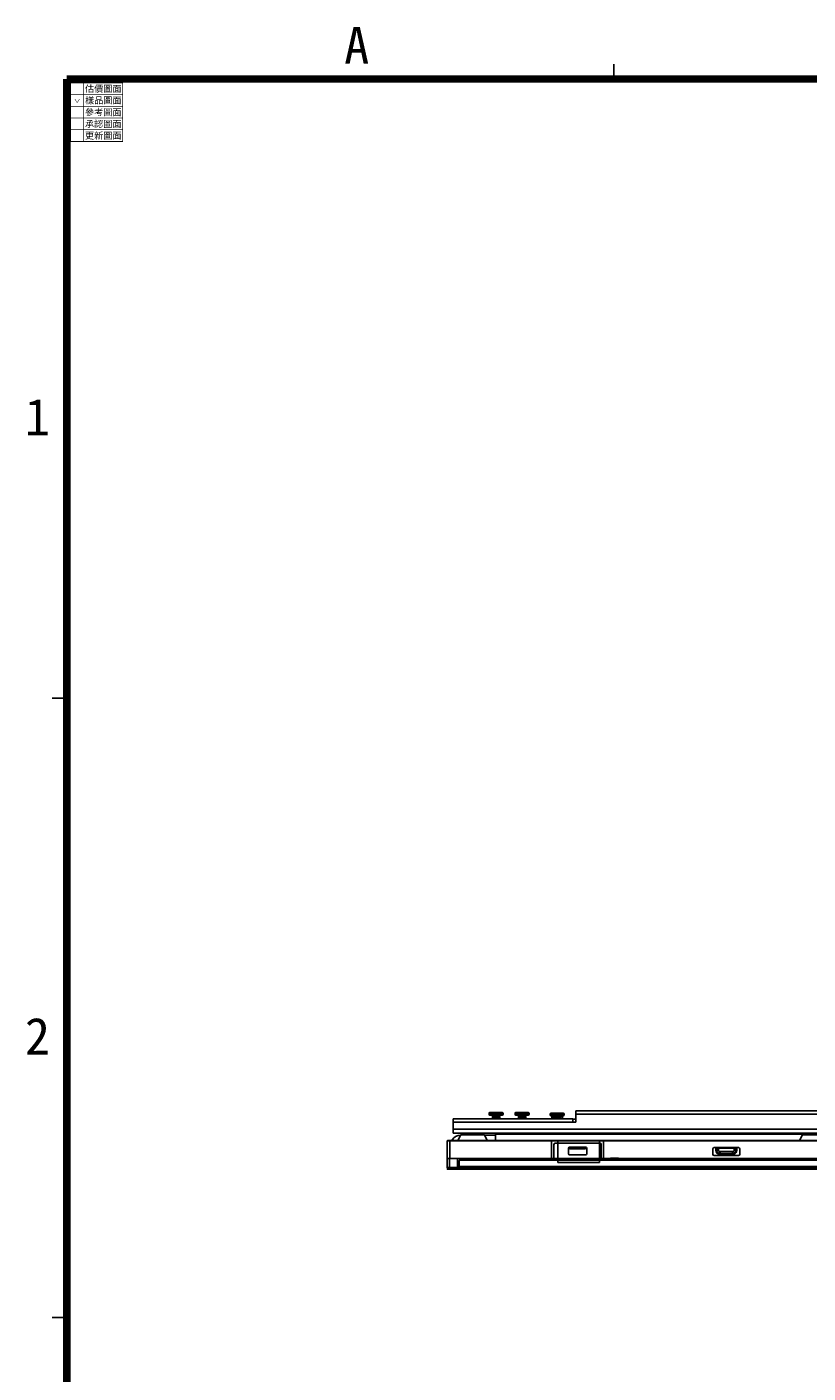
# Model space of a CAD drawing. Header units: millimetres. Extents: x 0 to 1852, y 0 to 1359.
# Tile 29 of 54: x 70 to 370, y 777 to 1294. Entities that reach past the tile are written whole.
import ezdxf

# ---------------------------------------------------------------- set-up
doc = ezdxf.new("R2010")
doc.units = ezdxf.units.MM
doc.header["$LTSCALE"] = 65.395
doc.layers.get('0').update_dxf_attribs({"linetype": 'CONTINUOUS'})
doc.layers.add('02___PRT_ALL_AXES', color=7, linetype='CONTINUOUS')
doc.styles.add('TEXTSTYLE_1', font='gdt', dxfattribs={"width": 0.8})
doc.styles.add('TEXTSTYLE_2', font='txt')
doc.styles.add('TEXTSTYLE_4', font='kaiu.ttf')

msp = doc.modelspace()

# ---------------------------------------------------------------- linework, layer by layer
at = {"color": 7, "linetype": 'Continuous'}
for p, q in [((295.199, 1279.906), (295.199, 1274.242)), ((86.606, 1272.899), (86.293, 1272.586)), ((86.606, 1272.586), (86.293, 1272.899)), ((85.834, 1161.861), (84.065, 1160.092)), ((85.834, 1160.092), (84.065, 1161.861)), ((79.286, 1036.384), (84.949, 1036.384)), ((247.211, 876.967), (252.611, 876.967)), ((247.211, 876.567), (252.611, 876.567)), ((252.311, 877.267), (247.511, 877.267)), ((247.511, 876.267), (252.311, 876.267)), ((248.411, 876.017), (248.411, 876.267)), ((248.413, 876.012), (248.411, 876.017)), ((248.413, 875.571), (248.411, 875.567)), ((248.413, 875.512), (248.411, 875.517)), ((248.413, 875.071), (248.411, 875.067)), ((248.413, 875.012), (248.411, 875.017)), ((248.413, 876.012), (248.634, 875.792)), ((248.639, 875.796), (248.413, 875.571)), ((248.413, 875.512), (248.634, 875.292)), ((248.639, 875.296), (248.413, 875.071)), ((248.413, 875.012), (248.634, 874.792)), ((248.639, 874.796), (248.609, 874.767)), ((251.184, 876.037), (251.409, 876.262)), ((251.184, 875.537), (251.409, 875.762)), ((251.184, 875.037), (251.409, 875.262)), ((251.187, 876.04), (251.411, 875.817)), ((251.409, 875.321), (251.189, 875.542)), ((251.409, 874.821), (251.189, 875.042)), ((251.409, 876.262), (251.411, 876.267)), ((251.409, 875.762), (251.411, 875.767)), ((251.409, 875.321), (251.411, 875.317)), ((251.409, 875.262), (251.411, 875.267)), ((251.409, 874.821), (251.411, 874.817)), ((251.411, 876.267), (251.411, 875.817)), ((251.411, 875.267), (251.411, 875.317)), ((251.411, 874.767), (251.411, 874.817)), ((252.611, 876.567), (252.611, 876.967)), ((257.211, 876.967), (262.611, 876.967)), ((257.211, 876.567), (262.611, 876.567)), ((262.311, 877.267), (257.511, 877.267)), ((257.511, 876.267), (262.311, 876.267)), ((258.411, 876.017), (258.411, 876.267)), ((258.413, 876.012), (258.411, 876.017)), ((258.413, 875.571), (258.411, 875.567)), ((258.413, 875.512), (258.411, 875.517)), ((258.413, 875.071), (258.411, 875.067)), ((258.413, 875.012), (258.411, 875.017)), ((258.413, 876.012), (258.634, 875.792)), ((258.639, 875.796), (258.413, 875.571)), ((258.413, 875.512), (258.634, 875.292)), ((258.639, 875.296), (258.413, 875.071)), ((258.413, 875.012), (258.634, 874.792)), ((258.639, 874.796), (258.609, 874.767)), ((261.184, 876.037), (261.409, 876.262)), ((261.184, 875.537), (261.409, 875.762)), ((261.184, 875.037), (261.409, 875.262)), ((261.187, 876.04), (261.411, 875.817)), ((261.409, 875.321), (261.189, 875.542)), ((261.409, 874.821), (261.189, 875.042)), ((261.409, 876.262), (261.411, 876.267)), ((261.409, 875.762), (261.411, 875.767)), ((261.409, 875.321), (261.411, 875.317)), ((261.409, 875.262), (261.411, 875.267)), ((261.409, 874.821), (261.411, 874.817)), ((261.411, 876.267), (261.411, 875.817)), ((261.411, 875.267), (261.411, 875.317)), ((261.411, 874.767), (261.411, 874.817)), ((262.611, 876.567), (262.611, 876.967)), ((270.711, 876.667), (276.111, 876.667)), ((270.711, 876.267), (276.111, 876.267)), ((275.811, 876.967), (271.011, 876.967)), ((271.011, 875.967), (275.811, 875.967)), ((271.911, 875.717), (271.911, 875.967)), ((271.913, 875.712), (271.911, 875.717)), ((271.913, 875.271), (271.911, 875.267)), ((271.913, 875.212), (271.911, 875.217)), ((271.913, 875.712), (272.134, 875.492)), ((272.139, 875.496), (271.913, 875.271)), ((271.913, 875.212), (272.134, 874.992)), ((272.139, 874.996), (271.913, 874.771)), ((274.684, 875.737), (274.909, 875.962)), ((274.684, 875.237), (274.909, 875.462)), ((274.687, 875.74), (274.911, 875.517)), ((274.909, 875.021), (274.689, 875.242)), ((274.714, 874.767), (274.909, 874.962)), ((274.909, 875.962), (274.911, 875.967)), ((274.909, 875.462), (274.911, 875.467)), ((274.909, 875.021), (274.911, 875.017)), ((274.909, 874.962), (274.911, 874.967)), ((274.911, 875.967), (274.911, 875.517)), ((274.911, 874.967), (274.911, 875.017)), ((276.111, 876.267), (276.111, 876.667)), ((279.411, 874.667), (280.611, 874.667)), ((268.311, 869.062), (249.651, 869.062)), ((249.651, 869.002), (249.651, 868.945)), ((249.651, 869.002), (367.923, 869.002)), ((249.651, 866.467), (249.651, 868.943)), ((367.878, 868.943), (249.651, 868.943)), ((270.111, 869.076), (268.311, 869.076)), ((271.711, 869.062), (270.111, 869.062)), ((276.711, 869.076), (271.711, 869.076)), ((367.992, 869.062), (276.711, 869.062)), ((231.171, 859.555), (231.171, 866.366)), ((273.671, 866.366), (231.171, 866.366)), ((231.321, 866.514), (235.299, 866.514)), ((232.171, 866.366), (232.171, 859.555)), ((233.711, 866.467), (273.671, 866.467)), ((234.911, 866.467), (234.911, 866.366)), ((236.411, 868.664), (235.274, 866.467)), ((245.412, 868.664), (236.411, 868.664)), ((245.412, 868.664), (246.548, 866.467)), ((249.651, 868.596), (245.412, 868.596)), ((271.271, 859.955), (271.271, 866.366)), ((272.171, 859.555), (272.171, 864.955)), ((272.671, 865.455), (289.871, 865.455)), ((273.671, 858.014), (273.671, 866.514)), ((273.671, 866.514), (289.671, 866.514)), ((289.671, 866.334), (273.671, 866.334)), ((277.771, 861.355), (277.771, 863.555)), ((278.171, 863.955), (284.371, 863.955)), ((278.271, 863.755), (278.271, 863.126)), ((284.271, 863.755), (278.271, 863.755)), ((284.271, 863.262), (284.271, 863.755)), ((284.771, 863.555), (284.771, 861.355)), ((289.671, 858.014), (289.671, 866.514)), ((289.671, 866.467), (533.671, 866.467)), ((533.671, 866.366), (289.671, 866.366)), ((290.371, 864.955), (290.371, 859.555)), ((291.271, 866.366), (291.271, 859.955)), ((333.711, 863.767), (343.111, 863.767)), ((334.411, 863.567), (334.411, 862.715)), ((334.411, 863.567), (342.411, 863.567)), ((334.611, 862.916), (334.611, 863.567)), ((335.384, 863.567), (335.384, 862.916)), ((341.438, 862.916), (341.438, 863.567)), ((342.211, 863.567), (342.211, 862.916)), ((342.411, 862.715), (342.411, 863.567)), ((367.661, 868.664), (366.524, 866.467)), ((376.662, 868.664), (367.661, 868.664)), ((231.071, 856.114), (231.071, 859.555)), ((231.071, 859.555), (775.751, 859.555)), ((232.071, 859.555), (232.071, 855.914)), ((235.071, 856.514), (235.071, 859.555)), ((235.751, 856.714), (235.751, 858.814)), ((235.951, 859.014), (771.551, 859.014)), ((284.371, 860.955), (278.171, 860.955)), ((278.271, 863.262), (284.271, 863.262)), ((333.211, 861.267), (333.211, 863.267)), ((343.111, 860.767), (333.711, 860.767)), ((334.611, 862.916), (334.411, 862.715)), ((334.611, 862.916), (335.384, 862.916)), ((335.86, 861.267), (336.06, 861.467)), ((335.86, 861.267), (340.962, 861.267)), ((336.06, 861.467), (336.06, 862.239)), ((336.06, 862.239), (340.762, 862.239)), ((340.762, 861.467), (336.06, 861.467)), ((340.762, 861.467), (340.762, 862.239)), ((340.762, 861.467), (340.962, 861.267)), ((342.211, 862.916), (341.438, 862.916)), ((342.411, 862.715), (342.211, 862.916)), ((343.611, 863.267), (343.611, 861.267)), ((231.071, 856.114), (775.751, 856.114)), ((231.071, 855.559), (231.071, 855.479)), ((775.751, 855.479), (231.071, 855.479)), ((231.271, 855.914), (775.551, 855.914)), ((232.271, 855.709), (232.271, 855.914)), ((232.421, 855.559), (232.271, 855.709)), ((232.771, 855.709), (232.621, 855.559)), ((232.771, 855.914), (232.771, 855.709)), ((774.051, 855.709), (232.771, 855.709)), ((771.751, 856.514), (235.071, 856.514)), ((289.671, 858.014), (273.671, 858.014)), ((79.286, 798.525), (84.949, 798.525))]:
    msp.add_line(p, q, dxfattribs=at)
at = {"color": 3, "linetype": 'Continuous'}
for p, q in [((233.411, 874.767), (233.411, 869.367)), ((233.411, 874.767), (279.411, 874.767)), ((271.411, 874.767), (271.411, 875.367)), ((275.411, 875.367), (275.411, 874.767)), ((279.411, 874.767), (279.411, 873.567)), ((280.611, 877.867), (280.611, 873.567)), ((280.611, 877.867), (381.211, 877.867)), ((280.611, 876.667), (381.211, 876.667)), ((233.411, 873.567), (280.611, 873.567)), ((233.411, 870.867), (773.411, 870.867)), ((233.411, 869.367), (773.411, 869.367)), ((775.751, 855.559), (231.071, 855.559))]:
    msp.add_line(p, q, dxfattribs=at)
at = {"color": 5, "linetype": 'Continuous', "const_width": 2.832}
for points in [[(84.949, 84.949), (84.949, 1274.242)], [(84.949, 1274.242), (1766.949, 1274.242)]]:
    msp.add_lwpolyline(points, dxfattribs=at)
at = {"color": 40, "linetype": 'Continuous', "const_width": 0.3}
for points in [[(86.299, 1272.742), (106.599, 1272.742)], [(86.449, 1272.742), (86.449, 1250.242)], [(91.449, 1272.742), (91.449, 1250.242)], [(106.449, 1272.742), (106.449, 1250.242)], [(86.449, 1268.242), (106.449, 1268.242)], [(86.449, 1263.742), (106.449, 1263.742)], [(86.449, 1259.242), (106.449, 1259.242)], [(86.449, 1254.742), (106.449, 1254.742)], [(86.299, 1250.242), (106.599, 1250.242)]]:
    msp.add_lwpolyline(points, dxfattribs=at)
at = {"color": 7, "linetype": 'Continuous'}
for centre, radius, start, end in [((247.511, 876.967), 0.3, 90, 180), ((247.511, 876.567), 0.3, 180, 270), ((252.311, 876.967), 0.3, 0, 90), ((252.311, 876.567), 0.3, 270, 360), ((257.511, 876.967), 0.3, 90, 180), ((257.511, 876.567), 0.3, 180, 270), ((262.311, 876.967), 0.3, 0, 90), ((262.311, 876.567), 0.3, 270, 360), ((271.011, 876.667), 0.3, 90, 180), ((271.011, 876.267), 0.3, 180, 270), ((275.811, 876.667), 0.3, 0, 90), ((275.811, 876.267), 0.3, 270, 360), ((237.565, 868.067), 1.3, 90, 152.64926), ((244.257, 868.067), 1.3, 27.35074, 90), ((368.815, 868.067), 1.3, 90, 152.64926), ((231.321, 866.334), 0.18, 90, 180), ((236.411, 864.596), 4, 90, 150.97083), ((233.711, 865.667), 0.8, 90, 118.27028), ((272.671, 864.955), 0.5, 90, 180), ((278.171, 863.555), 0.4, 90, 180), ((284.371, 863.555), 0.4, 0, 90), ((289.871, 864.955), 0.5, 0, 90), ((333.711, 863.267), 0.5, 90, 180), ((343.111, 863.267), 0.5, 0, 90), ((235.951, 858.814), 0.2, 90, 180), ((270.871, 859.955), 0.4, 270, 360), ((278.171, 861.355), 0.4, 180, 270), ((284.371, 861.355), 0.4, 270, 360), ((291.671, 859.955), 0.4, 180, 270), ((295.411, 836.709), 23.042, 82.52151, 97.47849), ((333.711, 861.267), 0.5, 180, 270), ((336.113, 862.968), 1.502, 182.00887, 267.99113), ((340.709, 862.968), 1.502, 272.00766, 357.9926), ((343.111, 861.267), 0.5, 270, 360), ((231.271, 856.114), 0.2, 180, 269.99982)]:
    msp.add_arc(centre, radius, start, end, dxfattribs=at)
at = {"color": 3, "linetype": 'Continuous'}
for centre, start, end in [((272.611, 875.367), 149.80983, 180), ((274.211, 875.367), 0, 30.19017)]:
    msp.add_arc(centre, 1.2, start, end, dxfattribs=at)
at = {"color": 7, "linetype": 'Continuous'}
msp.add_ellipse((335.964, 862.819), major_axis=(-1.134, -1.134), ratio=0.9351131, start_param=-0.7518794, end_param=0.7518794, dxfattribs=at)
for points, knots in [([(248.411, 876.017), (248.411, 876.02), (248.418, 876.025), (248.428, 876.029), (248.446, 876.034), (248.478, 876.041), (248.526, 876.048), (248.587, 876.056), (248.66, 876.063), (248.744, 876.071), (248.878, 876.081), (249.068, 876.094), (249.317, 876.109), (249.589, 876.124), (249.872, 876.139), (250.157, 876.155), (250.432, 876.17), (250.689, 876.185), (250.886, 876.198), (251.027, 876.208), (251.118, 876.216), (251.197, 876.223), (251.265, 876.231), (251.32, 876.238), (251.362, 876.246), (251.388, 876.252), (251.403, 876.258), (251.407, 876.261), (251.409, 876.262)], [0, 0, 0, 0, 0.0034427, 0.0065999, 0.0108322, 0.0225826, 0.0386947, 0.0590537, 0.0834889, 0.11178, 0.1436728, 0.2170582, 0.3009431, 0.392224, 0.4875237, 0.5833127, 0.676043, 0.7622825, 0.8388404, 0.872588, 0.9028925, 0.929476, 0.9520986, 0.9705636, 0.9847192, 0.9944915, 0.9977532, 1, 1, 1, 1]), ([(248.411, 875.517), (248.411, 875.52), (248.418, 875.525), (248.428, 875.529), (248.446, 875.534), (248.478, 875.541), (248.526, 875.548), (248.587, 875.556), (248.66, 875.563), (248.744, 875.571), (248.878, 875.581), (249.068, 875.594), (249.317, 875.609), (249.589, 875.624), (249.872, 875.639), (250.157, 875.655), (250.432, 875.67), (250.689, 875.685), (250.886, 875.698), (251.027, 875.708), (251.118, 875.716), (251.197, 875.723), (251.265, 875.731), (251.32, 875.738), (251.362, 875.746), (251.388, 875.752), (251.403, 875.758), (251.407, 875.761), (251.409, 875.762)], [0, 0, 0, 0, 0.0034427, 0.0065999, 0.0108322, 0.0225825, 0.0386943, 0.059053, 0.0834876, 0.1117785, 0.1436721, 0.2170596, 0.3009458, 0.392227, 0.4875277, 0.5833192, 0.6760499, 0.7622877, 0.8388442, 0.8725918, 0.9028963, 0.9294791, 0.9521011, 0.9705651, 0.98472, 0.9944917, 0.9977533, 1, 1, 1, 1]), ([(248.411, 875.017), (248.411, 875.02), (248.418, 875.025), (248.428, 875.029), (248.446, 875.034), (248.478, 875.041), (248.526, 875.048), (248.587, 875.056), (248.66, 875.063), (248.744, 875.071), (248.878, 875.081), (249.068, 875.094), (249.317, 875.109), (249.589, 875.124), (249.872, 875.139), (250.157, 875.155), (250.432, 875.17), (250.689, 875.185), (250.886, 875.198), (251.027, 875.208), (251.118, 875.216), (251.197, 875.223), (251.265, 875.231), (251.32, 875.238), (251.362, 875.246), (251.388, 875.252), (251.403, 875.258), (251.407, 875.261), (251.409, 875.262)], [0, 0, 0, 0, 0.0034427, 0.0065999, 0.010832, 0.0225819, 0.038693, 0.0590506, 0.0834848, 0.1117755, 0.1436686, 0.2170548, 0.3009395, 0.3922204, 0.4875238, 0.583317, 0.676048, 0.7622862, 0.8388447, 0.8725927, 0.9028974, 0.9294799, 0.9521015, 0.9705651, 0.9847199, 0.9944917, 0.9977532, 1, 1, 1, 1]), ([(251.411, 875.817), (251.411, 875.813), (251.404, 875.808), (251.395, 875.805), (251.376, 875.799), (251.345, 875.792), (251.297, 875.785), (251.236, 875.777), (251.163, 875.77), (251.078, 875.762), (250.944, 875.752), (250.755, 875.739), (250.505, 875.724), (250.234, 875.709), (249.95, 875.694), (249.666, 875.679), (249.39, 875.663), (249.134, 875.648), (248.936, 875.636), (248.796, 875.625), (248.705, 875.617), (248.625, 875.61), (248.558, 875.602), (248.503, 875.595), (248.461, 875.587), (248.434, 875.581), (248.42, 875.575), (248.415, 875.572), (248.413, 875.571)], [0, 0, 0, 0, 0.0034427, 0.0065999, 0.0108322, 0.0225826, 0.0386947, 0.0590537, 0.0834889, 0.1117799, 0.1436726, 0.2170571, 0.3009412, 0.392222, 0.4875221, 0.5833108, 0.676041, 0.7622811, 0.8388401, 0.872588, 0.9028925, 0.929476, 0.9520986, 0.9705636, 0.9847192, 0.9944915, 0.9977532, 1, 1, 1, 1]), ([(251.411, 875.317), (251.411, 875.313), (251.404, 875.308), (251.395, 875.305), (251.376, 875.299), (251.345, 875.292), (251.297, 875.285), (251.236, 875.277), (251.163, 875.27), (251.078, 875.262), (250.944, 875.252), (250.755, 875.239), (250.505, 875.224), (250.234, 875.209), (249.95, 875.194), (249.666, 875.179), (249.39, 875.163), (249.134, 875.148), (248.936, 875.136), (248.796, 875.125), (248.705, 875.117), (248.625, 875.11), (248.558, 875.102), (248.503, 875.095), (248.461, 875.087), (248.434, 875.081), (248.42, 875.075), (248.415, 875.072), (248.413, 875.071)], [0, 0, 0, 0, 0.0034426, 0.0065997, 0.0108318, 0.0225814, 0.0386928, 0.0590509, 0.0834854, 0.1117761, 0.1436688, 0.2170523, 0.3009346, 0.3922151, 0.4875171, 0.5833078, 0.6760381, 0.7622794, 0.8388402, 0.872589, 0.902894, 0.929477, 0.9520992, 0.9705639, 0.9847193, 0.9944916, 0.9977532, 1, 1, 1, 1]), ([(251.184, 876.037), (251.18, 876.033), (251.167, 876.027), (251.143, 876.02), (251.108, 876.013), (251.062, 876.006), (251.006, 875.998), (250.94, 875.991), (250.865, 875.984), (250.714, 875.97), (250.475, 875.953), (250.144, 875.931), (249.852, 875.913), (249.615, 875.898), (249.445, 875.887), (249.283, 875.876), (249.135, 875.865), (249.001, 875.854), (248.886, 875.843), (248.791, 875.832), (248.726, 875.822), (248.686, 875.814), (248.664, 875.809), (248.649, 875.803), (248.641, 875.799), (248.639, 875.796)], [0, 0, 0, 0, 0.005904, 0.01584, 0.0299226, 0.048097, 0.0702273, 0.0961366, 0.1256017, 0.1583698, 0.2734863, 0.4065183, 0.5469482, 0.6164628, 0.6836615, 0.7472092, 0.8058441, 0.8584049, 0.9038563, 0.9413123, 0.9700635, 0.9810133, 0.9896326, 0.9959249, 1, 1, 1, 1]), ([(251.184, 875.537), (251.18, 875.533), (251.167, 875.527), (251.143, 875.52), (251.108, 875.513), (251.062, 875.506), (251.006, 875.498), (250.94, 875.491), (250.865, 875.484), (250.714, 875.47), (250.475, 875.453), (250.144, 875.431), (249.852, 875.413), (249.615, 875.398), (249.445, 875.387), (249.283, 875.376), (249.135, 875.365), (249.001, 875.354), (248.886, 875.343), (248.791, 875.332), (248.726, 875.322), (248.686, 875.314), (248.664, 875.309), (248.649, 875.303), (248.641, 875.299), (248.639, 875.296)], [0, 0, 0, 0, 0.0059025, 0.0158362, 0.0299186, 0.0480904, 0.0702212, 0.0961281, 0.1255938, 0.1583601, 0.2734764, 0.4065088, 0.5469402, 0.6164557, 0.6836552, 0.7472036, 0.8058398, 0.8584024, 0.9038548, 0.9413109, 0.9700619, 0.9810135, 0.9896314, 0.9959246, 1, 1, 1, 1]), ([(251.184, 875.037), (251.18, 875.033), (251.167, 875.027), (251.143, 875.02), (251.108, 875.013), (251.062, 875.006), (251.006, 874.998), (250.94, 874.991), (250.865, 874.984), (250.714, 874.97), (250.475, 874.953), (250.144, 874.931), (249.852, 874.913), (249.615, 874.898), (249.445, 874.887), (249.283, 874.876), (249.135, 874.865), (249.001, 874.854), (248.886, 874.843), (248.791, 874.832), (248.726, 874.822), (248.686, 874.814), (248.664, 874.809), (248.649, 874.803), (248.641, 874.799), (248.639, 874.796)], [0, 0, 0, 0, 0.0059039, 0.0158363, 0.0299197, 0.0480911, 0.0702218, 0.0961292, 0.1255942, 0.1583615, 0.2734767, 0.4065097, 0.5469408, 0.6164565, 0.6836563, 0.7472044, 0.8058401, 0.8584025, 0.9038556, 0.9413124, 0.9700632, 0.9810141, 0.9896318, 0.9959261, 1, 1, 1, 1]), ([(251.411, 874.817), (251.411, 874.814), (251.407, 874.81), (251.4, 874.807), (251.388, 874.802), (251.367, 874.797), (251.335, 874.791), (251.294, 874.785), (251.223, 874.776), (251.166, 874.77), (251.125, 874.767)], [0, 0, 0, 0, 0.0264469, 0.0487789, 0.078216, 0.1592361, 0.2700503, 0.4103629, 0.5794512, 1, 1, 1, 1]), ([(258.411, 876.017), (258.411, 876.02), (258.418, 876.025), (258.428, 876.029), (258.446, 876.034), (258.478, 876.041), (258.526, 876.048), (258.587, 876.056), (258.66, 876.063), (258.744, 876.071), (258.878, 876.081), (259.068, 876.094), (259.317, 876.109), (259.589, 876.124), (259.872, 876.139), (260.157, 876.155), (260.432, 876.17), (260.689, 876.185), (260.886, 876.198), (261.027, 876.208), (261.118, 876.216), (261.197, 876.223), (261.265, 876.231), (261.32, 876.238), (261.362, 876.246), (261.388, 876.252), (261.403, 876.258), (261.407, 876.261), (261.409, 876.262)], [0, 0, 0, 0, 0.0034427, 0.0065999, 0.0108322, 0.0225826, 0.0386947, 0.0590537, 0.0834889, 0.11178, 0.1436728, 0.2170582, 0.3009431, 0.392224, 0.4875237, 0.5833127, 0.676043, 0.7622825, 0.8388404, 0.872588, 0.9028925, 0.929476, 0.9520986, 0.9705636, 0.9847192, 0.9944915, 0.9977532, 1, 1, 1, 1]), ([(258.411, 875.517), (258.411, 875.52), (258.418, 875.525), (258.428, 875.529), (258.446, 875.534), (258.478, 875.541), (258.526, 875.548), (258.587, 875.556), (258.66, 875.563), (258.744, 875.571), (258.878, 875.581), (259.068, 875.594), (259.317, 875.609), (259.589, 875.624), (259.872, 875.639), (260.157, 875.655), (260.432, 875.67), (260.689, 875.685), (260.886, 875.698), (261.027, 875.708), (261.118, 875.716), (261.197, 875.723), (261.265, 875.731), (261.32, 875.738), (261.362, 875.746), (261.388, 875.752), (261.403, 875.758), (261.407, 875.761), (261.409, 875.762)], [0, 0, 0, 0, 0.0034427, 0.0065999, 0.0108322, 0.0225825, 0.0386943, 0.059053, 0.0834876, 0.1117785, 0.1436721, 0.2170596, 0.3009458, 0.392227, 0.4875277, 0.5833192, 0.6760499, 0.7622877, 0.8388442, 0.8725918, 0.9028963, 0.9294791, 0.9521011, 0.9705651, 0.98472, 0.9944917, 0.9977533, 1, 1, 1, 1]), ([(258.411, 875.017), (258.411, 875.02), (258.418, 875.025), (258.428, 875.029), (258.446, 875.034), (258.478, 875.041), (258.526, 875.048), (258.587, 875.056), (258.66, 875.063), (258.744, 875.071), (258.878, 875.081), (259.068, 875.094), (259.317, 875.109), (259.589, 875.124), (259.872, 875.139), (260.157, 875.155), (260.432, 875.17), (260.689, 875.185), (260.886, 875.198), (261.027, 875.208), (261.118, 875.216), (261.197, 875.223), (261.265, 875.231), (261.32, 875.238), (261.362, 875.246), (261.388, 875.252), (261.403, 875.258), (261.407, 875.261), (261.409, 875.262)], [0, 0, 0, 0, 0.0034427, 0.0065999, 0.010832, 0.0225819, 0.038693, 0.0590506, 0.0834848, 0.1117755, 0.1436686, 0.2170548, 0.3009395, 0.3922204, 0.4875238, 0.583317, 0.676048, 0.7622862, 0.8388447, 0.8725927, 0.9028974, 0.9294799, 0.9521015, 0.9705651, 0.9847199, 0.9944917, 0.9977532, 1, 1, 1, 1]), ([(261.411, 875.817), (261.411, 875.813), (261.404, 875.808), (261.395, 875.805), (261.376, 875.799), (261.345, 875.792), (261.297, 875.785), (261.236, 875.777), (261.163, 875.77), (261.078, 875.762), (260.944, 875.752), (260.755, 875.739), (260.505, 875.724), (260.234, 875.709), (259.95, 875.694), (259.666, 875.679), (259.39, 875.663), (259.134, 875.648), (258.936, 875.636), (258.796, 875.625), (258.705, 875.617), (258.625, 875.61), (258.558, 875.602), (258.503, 875.595), (258.461, 875.587), (258.434, 875.581), (258.42, 875.575), (258.415, 875.572), (258.413, 875.571)], [0, 0, 0, 0, 0.0034427, 0.0065999, 0.0108322, 0.0225826, 0.0386947, 0.0590537, 0.0834889, 0.1117799, 0.1436726, 0.2170571, 0.3009412, 0.392222, 0.4875221, 0.5833108, 0.676041, 0.7622811, 0.8388401, 0.872588, 0.9028925, 0.929476, 0.9520986, 0.9705636, 0.9847192, 0.9944915, 0.9977532, 1, 1, 1, 1]), ([(261.411, 875.317), (261.411, 875.313), (261.404, 875.308), (261.395, 875.305), (261.376, 875.299), (261.345, 875.292), (261.297, 875.285), (261.236, 875.277), (261.163, 875.27), (261.078, 875.262), (260.944, 875.252), (260.755, 875.239), (260.505, 875.224), (260.234, 875.209), (259.95, 875.194), (259.666, 875.179), (259.39, 875.163), (259.134, 875.148), (258.936, 875.136), (258.796, 875.125), (258.705, 875.117), (258.625, 875.11), (258.558, 875.102), (258.503, 875.095), (258.461, 875.087), (258.434, 875.081), (258.42, 875.075), (258.415, 875.072), (258.413, 875.071)], [0, 0, 0, 0, 0.0034426, 0.0065997, 0.0108318, 0.0225814, 0.0386928, 0.0590509, 0.0834854, 0.1117761, 0.1436688, 0.2170523, 0.3009346, 0.3922151, 0.4875171, 0.5833078, 0.6760381, 0.7622794, 0.8388402, 0.872589, 0.902894, 0.929477, 0.9520992, 0.9705639, 0.9847193, 0.9944916, 0.9977532, 1, 1, 1, 1]), ([(261.184, 876.037), (261.18, 876.033), (261.167, 876.027), (261.143, 876.02), (261.108, 876.013), (261.062, 876.006), (261.006, 875.998), (260.94, 875.991), (260.865, 875.984), (260.714, 875.97), (260.475, 875.953), (260.144, 875.931), (259.852, 875.913), (259.615, 875.898), (259.445, 875.887), (259.283, 875.876), (259.135, 875.865), (259.001, 875.854), (258.886, 875.843), (258.791, 875.832), (258.726, 875.822), (258.686, 875.814), (258.664, 875.809), (258.649, 875.803), (258.641, 875.799), (258.639, 875.796)], [0, 0, 0, 0, 0.005904, 0.01584, 0.0299226, 0.048097, 0.0702273, 0.0961366, 0.1256017, 0.1583698, 0.2734863, 0.4065183, 0.5469482, 0.6164628, 0.6836615, 0.7472092, 0.8058441, 0.8584049, 0.9038563, 0.9413123, 0.9700635, 0.9810133, 0.9896326, 0.9959249, 1, 1, 1, 1]), ([(261.184, 875.537), (261.18, 875.533), (261.167, 875.527), (261.143, 875.52), (261.108, 875.513), (261.062, 875.506), (261.006, 875.498), (260.94, 875.491), (260.865, 875.484), (260.714, 875.47), (260.475, 875.453), (260.144, 875.431), (259.852, 875.413), (259.615, 875.398), (259.445, 875.387), (259.283, 875.376), (259.135, 875.365), (259.001, 875.354), (258.886, 875.343), (258.791, 875.332), (258.726, 875.322), (258.686, 875.314), (258.664, 875.309), (258.649, 875.303), (258.641, 875.299), (258.639, 875.296)], [0, 0, 0, 0, 0.0059025, 0.0158362, 0.0299186, 0.0480904, 0.0702212, 0.0961281, 0.1255938, 0.1583601, 0.2734764, 0.4065088, 0.5469402, 0.6164557, 0.6836552, 0.7472036, 0.8058398, 0.8584024, 0.9038548, 0.9413109, 0.9700619, 0.9810135, 0.9896314, 0.9959246, 1, 1, 1, 1]), ([(261.184, 875.037), (261.18, 875.033), (261.167, 875.027), (261.143, 875.02), (261.108, 875.013), (261.062, 875.006), (261.006, 874.998), (260.94, 874.991), (260.865, 874.984), (260.714, 874.97), (260.475, 874.953), (260.144, 874.931), (259.852, 874.913), (259.615, 874.898), (259.445, 874.887), (259.283, 874.876), (259.135, 874.865), (259.001, 874.854), (258.886, 874.843), (258.791, 874.832), (258.726, 874.822), (258.686, 874.814), (258.664, 874.809), (258.649, 874.803), (258.641, 874.799), (258.639, 874.796)], [0, 0, 0, 0, 0.0059039, 0.0158363, 0.0299197, 0.0480911, 0.0702218, 0.0961292, 0.1255942, 0.1583615, 0.2734767, 0.4065097, 0.5469408, 0.6164565, 0.6836563, 0.7472044, 0.8058401, 0.8584025, 0.9038556, 0.9413124, 0.9700632, 0.9810141, 0.9896318, 0.9959261, 1, 1, 1, 1]), ([(261.411, 874.817), (261.411, 874.814), (261.407, 874.81), (261.4, 874.807), (261.388, 874.802), (261.367, 874.797), (261.335, 874.791), (261.294, 874.785), (261.223, 874.776), (261.166, 874.77), (261.125, 874.767)], [0, 0, 0, 0, 0.0264469, 0.0487789, 0.078216, 0.1592361, 0.2700503, 0.4103629, 0.5794512, 1, 1, 1, 1]), ([(271.911, 875.717), (271.911, 875.72), (271.918, 875.725), (271.928, 875.729), (271.946, 875.734), (271.978, 875.741), (272.026, 875.748), (272.087, 875.756), (272.16, 875.763), (272.244, 875.771), (272.378, 875.781), (272.568, 875.794), (272.817, 875.809), (273.089, 875.824), (273.372, 875.839), (273.657, 875.855), (273.932, 875.87), (274.189, 875.885), (274.386, 875.898), (274.527, 875.908), (274.618, 875.916), (274.697, 875.923), (274.765, 875.931), (274.82, 875.938), (274.862, 875.946), (274.888, 875.952), (274.903, 875.958), (274.907, 875.961), (274.909, 875.962)], [0, 0, 0, 0, 0.0034427, 0.0065999, 0.0108322, 0.0225826, 0.0386947, 0.0590537, 0.0834889, 0.11178, 0.1436728, 0.2170582, 0.3009431, 0.392224, 0.4875237, 0.5833127, 0.676043, 0.7622825, 0.8388404, 0.872588, 0.9028925, 0.929476, 0.9520986, 0.9705636, 0.9847192, 0.9944915, 0.9977532, 1, 1, 1, 1]), ([(271.911, 875.217), (271.911, 875.22), (271.918, 875.225), (271.928, 875.229), (271.946, 875.234), (271.978, 875.241), (272.026, 875.248), (272.087, 875.256), (272.16, 875.263), (272.244, 875.271), (272.378, 875.281), (272.568, 875.294), (272.817, 875.309), (273.089, 875.324), (273.372, 875.339), (273.657, 875.355), (273.932, 875.37), (274.189, 875.385), (274.386, 875.398), (274.527, 875.408), (274.618, 875.416), (274.697, 875.423), (274.765, 875.431), (274.82, 875.438), (274.862, 875.446), (274.888, 875.452), (274.903, 875.458), (274.907, 875.461), (274.909, 875.462)], [0, 0, 0, 0, 0.0034427, 0.0065999, 0.0108322, 0.0225825, 0.0386943, 0.059053, 0.0834876, 0.1117785, 0.1436721, 0.2170596, 0.3009458, 0.392227, 0.4875277, 0.5833192, 0.6760499, 0.7622877, 0.8388442, 0.8725918, 0.9028963, 0.9294791, 0.9521011, 0.9705651, 0.98472, 0.9944917, 0.9977533, 1, 1, 1, 1]), ([(274.911, 875.517), (274.911, 875.513), (274.904, 875.508), (274.895, 875.505), (274.876, 875.499), (274.845, 875.492), (274.797, 875.485), (274.736, 875.477), (274.663, 875.47), (274.578, 875.462), (274.444, 875.452), (274.255, 875.439), (274.005, 875.424), (273.734, 875.409), (273.45, 875.394), (273.166, 875.379), (272.89, 875.363), (272.634, 875.348), (272.436, 875.336), (272.296, 875.325), (272.205, 875.317), (272.125, 875.31), (272.058, 875.302), (272.003, 875.295), (271.961, 875.287), (271.934, 875.281), (271.92, 875.275), (271.915, 875.272), (271.913, 875.271)], [0, 0, 0, 0, 0.0034427, 0.0065999, 0.0108322, 0.0225826, 0.0386947, 0.0590537, 0.0834889, 0.1117799, 0.1436726, 0.2170571, 0.3009412, 0.392222, 0.4875221, 0.5833108, 0.676041, 0.7622811, 0.8388401, 0.872588, 0.9028925, 0.929476, 0.9520986, 0.9705636, 0.9847192, 0.9944915, 0.9977532, 1, 1, 1, 1]), ([(274.911, 875.017), (274.911, 875.013), (274.904, 875.008), (274.895, 875.005), (274.876, 874.999), (274.845, 874.992), (274.797, 874.985), (274.736, 874.977), (274.663, 874.97), (274.578, 874.962), (274.444, 874.952), (274.255, 874.939), (274.005, 874.924), (273.734, 874.909), (273.45, 874.894), (273.166, 874.879), (272.89, 874.863), (272.634, 874.848), (272.436, 874.836), (272.296, 874.825), (272.205, 874.817), (272.125, 874.81), (272.058, 874.802), (272.003, 874.795), (271.961, 874.787), (271.934, 874.781), (271.92, 874.775), (271.915, 874.772), (271.913, 874.771)], [0, 0, 0, 0, 0.0034426, 0.0065997, 0.0108318, 0.0225814, 0.0386928, 0.0590509, 0.0834854, 0.1117761, 0.1436688, 0.2170523, 0.3009346, 0.3922151, 0.4875171, 0.5833078, 0.6760381, 0.7622794, 0.8388402, 0.872589, 0.902894, 0.929477, 0.9520992, 0.9705639, 0.9847193, 0.9944916, 0.9977532, 1, 1, 1, 1]), ([(274.684, 875.737), (274.68, 875.733), (274.667, 875.727), (274.643, 875.72), (274.608, 875.713), (274.562, 875.706), (274.506, 875.698), (274.44, 875.691), (274.365, 875.684), (274.214, 875.67), (273.975, 875.653), (273.644, 875.631), (273.352, 875.613), (273.115, 875.598), (272.945, 875.587), (272.783, 875.576), (272.635, 875.565), (272.501, 875.554), (272.386, 875.543), (272.291, 875.532), (272.226, 875.522), (272.186, 875.514), (272.164, 875.509), (272.149, 875.503), (272.141, 875.499), (272.139, 875.496)], [0, 0, 0, 0, 0.005904, 0.01584, 0.0299226, 0.048097, 0.0702273, 0.0961366, 0.1256017, 0.1583698, 0.2734863, 0.4065183, 0.5469482, 0.6164628, 0.6836615, 0.7472092, 0.8058441, 0.8584049, 0.9038563, 0.9413123, 0.9700635, 0.9810133, 0.9896326, 0.9959249, 1, 1, 1, 1]), ([(274.684, 875.237), (274.68, 875.233), (274.667, 875.227), (274.643, 875.22), (274.608, 875.213), (274.562, 875.206), (274.506, 875.198), (274.44, 875.191), (274.365, 875.184), (274.214, 875.17), (273.975, 875.153), (273.644, 875.131), (273.352, 875.113), (273.115, 875.098), (272.945, 875.087), (272.783, 875.076), (272.635, 875.065), (272.501, 875.054), (272.386, 875.043), (272.291, 875.032), (272.226, 875.022), (272.186, 875.014), (272.164, 875.009), (272.149, 875.003), (272.141, 874.999), (272.139, 874.996)], [0, 0, 0, 0, 0.0059025, 0.0158362, 0.0299186, 0.0480904, 0.0702212, 0.0961281, 0.1255938, 0.1583601, 0.2734764, 0.4065088, 0.5469402, 0.6164557, 0.6836552, 0.7472036, 0.8058398, 0.8584024, 0.9038548, 0.9413109, 0.9700619, 0.9810135, 0.9896314, 0.9959246, 1, 1, 1, 1]), ([(272.198, 874.767), (272.306, 874.776), (272.549, 874.794), (272.944, 874.817), (273.307, 874.836), (273.61, 874.852), (273.833, 874.864), (274.047, 874.876), (274.246, 874.888), (274.425, 874.9), (274.58, 874.912), (274.692, 874.923), (274.767, 874.931), (274.812, 874.937), (274.849, 874.943), (274.877, 874.949), (274.896, 874.955), (274.906, 874.959), (274.909, 874.962)], [0, 0, 0, 0, 0.1193514, 0.269308, 0.4358702, 0.5205324, 0.6034583, 0.6826972, 0.7563897, 0.8228055, 0.8803874, 0.9277953, 0.9473344, 0.9639477, 0.9775475, 0.9880769, 0.9955241, 1, 1, 1, 1]), ([(335.384, 862.916), (335.39, 862.743), (335.521, 862.376), (335.887, 862.245), (336.06, 862.239)], [0, 0, 0, 0, 0.4999923, 1, 1, 1, 1]), ([(340.762, 862.239), (340.935, 862.245), (341.301, 862.376), (341.433, 862.743), (341.438, 862.916)], [0, 0, 0, 0, 0.4999834, 1, 1, 1, 1]), ([(340.962, 861.267), (341.333, 861.267), (342.113, 861.565), (342.411, 862.345), (342.411, 862.715)], [0, 0, 0, 0, 0.5000448, 1, 1, 1, 1])]:
    msp.add_open_spline(points, degree=3, knots=knots, dxfattribs=at)
at = {"layer": '02___PRT_ALL_AXES', "color": 7, "linetype": 'Continuous'}
for p, q in [((247.211, 876.967), (247.211, 876.567)), ((248.411, 876.267), (248.411, 876.017)), ((248.411, 875.567), (248.411, 875.517)), ((248.411, 875.067), (248.411, 875.017)), ((251.411, 876.267), (251.411, 875.767)), ((251.411, 875.317), (251.411, 875.267)), ((251.411, 874.817), (251.411, 874.767)), ((252.611, 876.967), (252.611, 876.567)), ((257.211, 876.967), (257.211, 876.567)), ((258.411, 876.267), (258.411, 876.017)), ((258.411, 875.567), (258.411, 875.517)), ((258.411, 875.067), (258.411, 875.017)), ((261.411, 876.267), (261.411, 875.767)), ((261.411, 875.317), (261.411, 875.267)), ((261.411, 874.817), (261.411, 874.767)), ((262.611, 876.967), (262.611, 876.567)), ((270.711, 876.667), (270.711, 876.267)), ((271.911, 875.967), (271.911, 875.717)), ((271.911, 875.267), (271.911, 875.217)), ((274.911, 875.967), (274.911, 875.467)), ((274.911, 875.017), (274.911, 874.967)), ((276.111, 876.667), (276.111, 876.267))]:
    msp.add_line(p, q, dxfattribs=at)

# ---------------------------------------------------------------- texts
at = {"color": 7, "linetype": 'Continuous', "line_spacing_factor": 0.9}
for s, insert, char_height, width, attachment_point, style in [('A', (191.544, 1294.249), 14.158, 14.15825, 1, 'TEXTSTYLE_2'), ('估價圖面', (98.949, 1271.742), 2.5, 21.22642, 2, 'TEXTSTYLE_4'), ('樣品圖面', (98.949, 1267.242), 2.5, 21.22642, 2, 'TEXTSTYLE_4'), ('參考圖面', (98.949, 1262.742), 2.5, 21.22642, 2, 'TEXTSTYLE_4'), ('承認圖面', (98.949, 1258.242), 2.5, 21.22642, 2, 'TEXTSTYLE_4'), ('更新圖面', (98.949, 1253.742), 2.5, 21.22642, 2, 'TEXTSTYLE_4'), ('1', (68.834, 1151.516), 14.158, 14.15825, 1, 'TEXTSTYLE_2'), ('2', (68.834, 913.657), 14.158, 14.15825, 1, 'TEXTSTYLE_2')]:
    msp.add_mtext(s, dxfattribs=dict(at, insert=insert, char_height=char_height, width=width, attachment_point=attachment_point, style=style))
at = {"color": 2, "linetype": 'Continuous', "insert": (88.949, 1266.992), "char_height": 2, "width": 4.83333, "attachment_point": 2, "line_spacing_factor": 0.9, "style": 'TEXTSTYLE_1'}
msp.add_mtext('{\\Fgdt;w}', dxfattribs=at)

doc.saveas('drawing.dxf')
